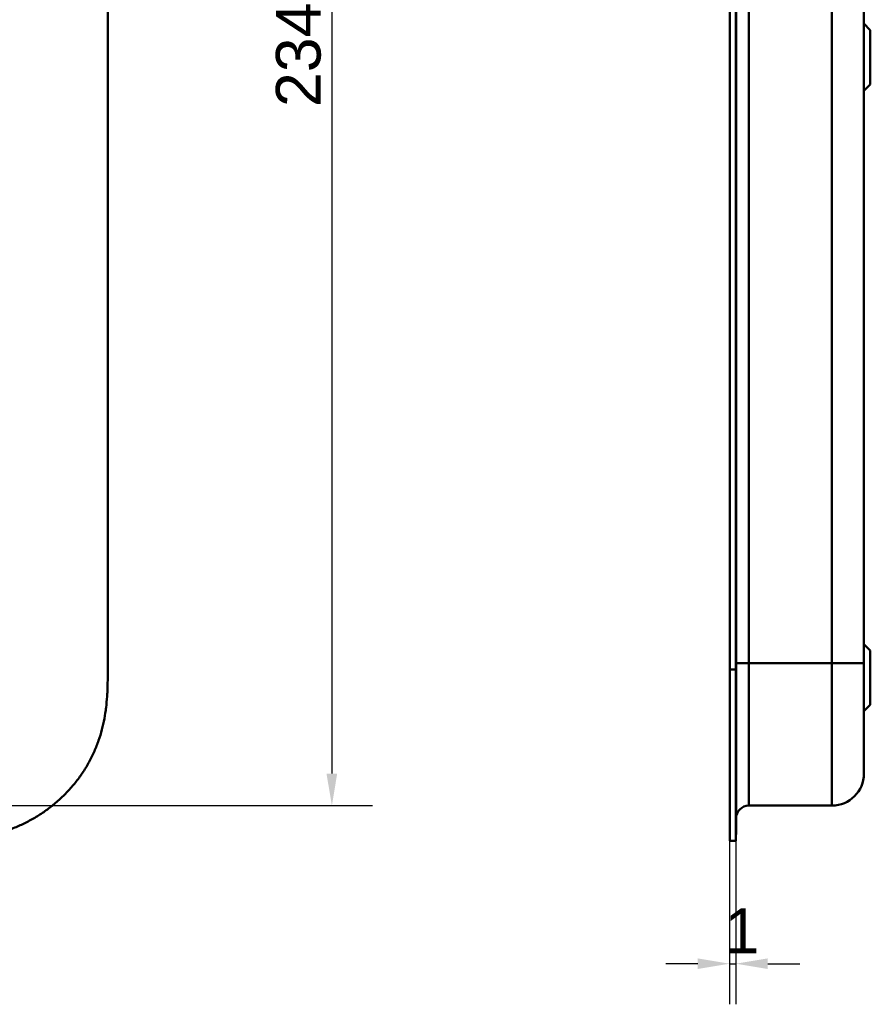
# Model space of a CAD drawing. Header units: millimetres. Extents: x 20 to 833, y 20 to 574.
# Tile 9 of 20: x 293 to 426, y 236 to 390. Entities that reach past the tile are written whole.
import ezdxf

# ---------------------------------------------------------------- set-up
doc = ezdxf.new("R2010")
doc.units = ezdxf.units.MM
doc.header["$LTSCALE"] = 2
for name, color, linetype, lineweight in [('Bemaßungen(DIN)', 7, 'Continuous', 25), ('Sichtbare Kanten(DIN)', 7, 'Continuous', 50), ('Sichtbare tangentiale Kanten(DIN)', 7, 'Continuous', 50)]:
    doc.layers.add(name, color=color, linetype=linetype, lineweight=lineweight)
doc.styles.add('STANDARD-DIN~0', font='arial.ttf')
doc.dimstyles.new('CAD-LAN', dxfattribs={"dimscale": 2, "dimtxt": 3.5, "dimasz": 2.5, "dimexe": 3.175, "dimexo": 0, "dimgap": 0.8, "dimtad": 1, "dimrnd": 1e-08, "dimtxsty": 'STANDARD-DIN~0', "dimcen": 0.09, "dimdle": 10, "dimclrd": 250, "dimclre": 250, "dimclrt": 250, "dimadec": 0, "dimazin": 2, "dimtfac": 1, "dimtmove": 0, "dimatfit": 3, "dimfxl": 1, "dimtolj": 1, "dimtzin": 0, "dimlwd": 25, "dimlwe": 25, "dimarcsym": 0})

# ---------------------------------------------------------------- blocks, each defined once
blk = doc.blocks.new('*D17')
at = {"layer": 'Bemaßungen(DIN)', "color": 250, "linetype": 'Continuous', "lineweight": 25, "true_color": 0x3f3f3f, "transparency": 16777216}
for p, q in [((266.57, 501.06), (348.02, 501.06)), ((341.67, 496.06), (341.67, 272.06)), ((266.57, 267.06), (348.02, 267.06))]:
    blk.add_line(p, q, dxfattribs=at)
at = {"layer": 'Bemaßungen(DIN)', "color": 250, "linetype": 'Continuous', "true_color": 0x3f3f3f, "transparency": 16777216}
for points in [[(340.83, 496.06), (342.5, 496.06), (341.67, 501.06)], [(340.83, 272.06), (342.5, 272.06), (341.67, 267.06)]]:
    blk.add_solid(points, dxfattribs=at)
at = {"layer": 'Defpoints', "color": 0, "linetype": 'Continuous', "transparency": 16777216}
for p in [(266.57, 501.06), (266.57, 267.06), (341.67, 267.06)]:
    blk.add_point(p, dxfattribs=at)
at = {"layer": 'Bemaßungen(DIN)', "color": 250, "linetype": 'Continuous', "lineweight": 25, "true_color": 0x3f3f3f, "transparency": 16777216, "insert": (332.91, 376.28), "char_height": 7, "attachment_point": 1, "rotation": 90, "style": 'STANDARD-DIN~0'}
blk.add_mtext('\\A1;234', dxfattribs=at)
blk = doc.blocks.new('*D21')
at = {"layer": 'Bemaßungen(DIN)', "color": 250, "linetype": 'Continuous', "lineweight": 25, "true_color": 0x3f3f3f, "transparency": 16777216}
for p, q in [((403.89, 261.56), (403.89, 236)), ((404.86, 261.56), (404.86, 236)), ((398.89, 242.35), (393.89, 242.35)), ((403.89, 242.35), (404.86, 242.35)), ((409.86, 242.35), (414.86, 242.35))]:
    blk.add_line(p, q, dxfattribs=at)
at = {"layer": 'Bemaßungen(DIN)', "color": 250, "linetype": 'Continuous', "true_color": 0x3f3f3f, "transparency": 16777216}
for points in [[(398.89, 243.18), (398.89, 241.52), (403.89, 242.35)], [(409.86, 243.18), (409.86, 241.52), (404.86, 242.35)]]:
    blk.add_solid(points, dxfattribs=at)
at = {"layer": 'Defpoints', "color": 0, "linetype": 'Continuous', "transparency": 16777216}
for p in [(403.89, 261.56), (404.86, 261.56), (404.86, 242.35)]:
    blk.add_point(p, dxfattribs=at)
at = {"layer": 'Bemaßungen(DIN)', "color": 250, "linetype": 'Continuous', "lineweight": 25, "true_color": 0x3f3f3f, "transparency": 16777216, "insert": (403.09, 250.98), "char_height": 7, "attachment_point": 1, "style": 'STANDARD-DIN~0'}
blk.add_mtext('\\A1;1', dxfattribs=at)

msp = doc.modelspace()

# ---------------------------------------------------------------- linework, layer by layer
at = {"layer": 'Sichtbare Kanten(DIN)'}
for p, q in [((306.608, 288.344), (306.608, 479.817)), ((403.891, 288.344), (403.891, 479.776)), ((404.861, 479.776), (404.861, 288.344)), ((404.891, 479.776), (404.891, 288.344)), ((424.891, 289.344), (424.891, 478.776)), ((425.891, 388.31), (424.891, 389.31)), ((425.891, 388.31), (425.891, 379.81)), ((425.891, 379.81), (424.891, 378.81)), ((425.891, 291.31), (424.891, 292.31)), ((425.891, 291.31), (425.891, 282.81)), ((403.891, 261.56), (403.891, 288.344)), ((404.861, 288.344), (404.861, 261.56)), ((404.891, 288.344), (404.891, 262.56)), ((425.891, 282.81), (424.891, 281.81)), ((406.891, 267.06), (419.891, 267.06)), ((404.861, 262.56), (404.891, 262.56)), ((403.891, 261.56), (404.861, 261.56))]:
    msp.add_line(p, q, dxfattribs=at)
for points, knots in [([(279.57, 261.56), (280.155, 261.562), (281.333, 261.576), (282.823, 261.639), (284.321, 261.754), (285.524, 261.893), (287.028, 262.134), (288.228, 262.387), (289.718, 262.781), (290.898, 263.163), (292.348, 263.723), (293.486, 264.239), (294.871, 264.968), (295.946, 265.616), (297.238, 266.506), (298.228, 267.278), (299.402, 268.315), (300.287, 269.198), (301.319, 270.362), (302.083, 271.339), (302.955, 272.609), (303.584, 273.66), (304.282, 275.01), (304.77, 276.116), (305.29, 277.521), (305.636, 278.659), (305.984, 280.093), (306.198, 281.245), (306.394, 282.685), (306.498, 283.833), (306.575, 285.259), (306.608, 286.674), (306.608, 287.79), (306.608, 288.344)], [-0.99998994, -0.99998994, -0.99998994, -0.99998994, -0.9592928, -0.91859565, -0.89824708, -0.85754993, -0.83720136, -0.79650421, -0.77615564, -0.73545849, -0.71510992, -0.67441277, -0.6540642, -0.61336705, -0.59301848, -0.55232133, -0.53197276, -0.49127561, -0.47092704, -0.43022989, -0.40988132, -0.36918417, -0.3488356, -0.30813845, -0.28778988, -0.24709273, -0.22674416, -0.18604701, -0.16569844, -0.12500129, -0.10465272, -0.06395557, -0.02325842, -0.02325842, -0.02325842, -0.02325842]), ([(424.891, 272.06), (424.891, 272.06), (424.891, 272.06), (424.891, 272.06), (424.891, 272.06), (424.891, 272.06), (424.891, 272.069), (424.891, 272.074), (424.891, 272.081), (424.891, 272.092), (424.891, 272.103), (424.891, 272.116), (424.891, 272.134), (424.891, 272.135), (424.891, 272.135), (424.891, 272.136), (424.891, 272.173), (424.891, 272.228), (424.891, 272.306), (424.891, 272.307), (424.891, 272.308), (424.891, 272.31), (424.891, 272.389), (424.891, 272.493), (424.891, 272.627), (424.891, 272.628), (424.891, 272.629), (424.891, 272.631), (424.891, 272.767), (424.891, 272.934), (424.891, 273.134), (424.891, 273.135), (424.891, 273.137), (424.891, 273.138), (424.891, 273.34), (424.891, 273.578), (424.891, 273.85), (424.891, 274.122), (424.891, 274.43), (424.891, 274.772), (424.891, 275.112), (424.891, 275.489), (424.891, 275.895), (424.891, 276.3), (424.891, 276.74), (424.891, 277.205), (424.891, 277.669), (424.891, 278.165), (424.891, 278.68), (424.891, 279.193), (424.891, 279.732), (424.891, 280.285), (424.891, 280.837), (424.891, 281.41), (424.891, 281.991), (424.891, 281.995), (424.891, 281.999), (424.891, 282.003), (424.891, 282.583), (424.891, 283.175), (424.891, 283.769), (424.891, 283.778), (424.891, 283.786), (424.891, 283.795), (424.891, 284.393), (424.891, 284.995), (424.891, 285.621), (424.891, 285.629), (424.891, 285.636), (424.891, 285.643), (424.891, 285.955), (424.891, 286.257), (424.891, 286.566), (424.891, 286.883), (424.891, 287.199), (424.891, 287.515), (424.891, 288.126), (424.891, 288.736), (424.891, 289.344)], [0, 0, 0, 0, 0.0075325, 0.0075325, 0.0075325, 0.1836207, 0.1836207, 0.1836207, 0.2762788, 0.2762788, 0.2762788, 0.3665136, 0.3665136, 0.3665136, 0.3686273, 0.3686273, 0.3686273, 0.5500633, 0.5500633, 0.5500633, 0.5527911, 0.5527911, 0.5527911, 0.7354644, 0.7354644, 0.7354644, 0.7370886, 0.7370886, 0.7370886, 0.9217242, 0.9217242, 0.9217242, 0.9228036, 0.9228036, 0.9228036, 1.1089772, 1.1089772, 1.1089772, 1.2946929, 1.2946929, 1.2946929, 1.479917, 1.479917, 1.479917, 1.6643958, 1.6643958, 1.6643958, 1.8485335, 1.8485335, 1.8485335, 2.0316816, 2.0316816, 2.0316816, 2.2147613, 2.2147613, 2.2147613, 2.2161064, 2.2161064, 2.2161064, 2.3988701, 2.3988701, 2.3988701, 2.4015107, 2.4015107, 2.4015107, 2.5852067, 2.5852067, 2.5852067, 2.587374, 2.587374, 2.587374, 2.678885, 2.678885, 2.678885, 2.772998, 2.772998, 2.772998, 2.9555616, 2.9555616, 2.9555616, 2.9555616])]:
    msp.add_open_spline(points, degree=3, knots=knots, dxfattribs=at)
for points in [[(424.891, 272.06), (424.891, 269.299), (422.653, 267.06), (419.891, 267.06)], [(404.891, 265.061), (404.892, 266.165), (405.787, 267.06), (406.891, 267.06)]]:
    msp.add_open_spline(points, degree=3, dxfattribs=at)
at = {"layer": 'Sichtbare tangentiale Kanten(DIN)'}
for p, q in [((406.891, 478.776), (406.891, 289.344)), ((419.891, 289.344), (419.891, 478.776)), ((403.891, 288.344), (404.861, 288.344)), ((404.861, 288.344), (404.891, 288.344)), ((406.891, 289.344), (406.891, 267.06)), ((406.891, 289.344), (419.891, 289.344)), ((419.891, 267.06), (419.891, 289.344))]:
    msp.add_line(p, q, dxfattribs=at)
for points in [[(404.891, 289.344), (404.891, 289.344), (405.787, 289.344), (406.891, 289.344)], [(419.891, 289.344), (422.653, 289.344), (424.891, 289.344), (424.891, 289.344)]]:
    msp.add_open_spline(points, degree=3, dxfattribs=at)

# ---------------------------------------------------------------- dimensions: what is measured, and where the dimension line sits
at = {"layer": 'Bemaßungen(DIN)', "color": 250, "linetype": 'Continuous', "lineweight": 25, "true_color": 0x3f3f3f}
for base, p1, p2, angle, override, picture, middle in [((341.668, 267.06), (266.57, 501.06), (266.57, 267.06), 90, {"dimgap": 0.8, "dimdec": 2, "dimtol": 0, "dimlim": 0, "dimtp": 0, "dimtm": 0, "dimtdec": 2, "dimtofl": 0, "dimatfit": 1}, '*D17', (341.668, 384.06)), ((404.861, 242.351), (403.891, 261.56), (404.861, 261.56), 180, {"dimgap": 0.8, "dimdec": 0, "dimtol": 0, "dimlim": 0, "dimtp": 0, "dimtm": 0, "dimtdec": 2, "dimtofl": 1, "dimatfit": 1}, '*D21', (404.376, 242.351))]:
    dim = msp.add_linear_dim(base=base, p1=p1, p2=p2, angle=angle, dimstyle='CAD-LAN', override=override, dxfattribs=at)
    dim.commit()
    dim.dimension.update_dxf_attribs({"geometry": picture, "text_midpoint": middle, "dimtype": 160})

doc.saveas('drawing.dxf')
